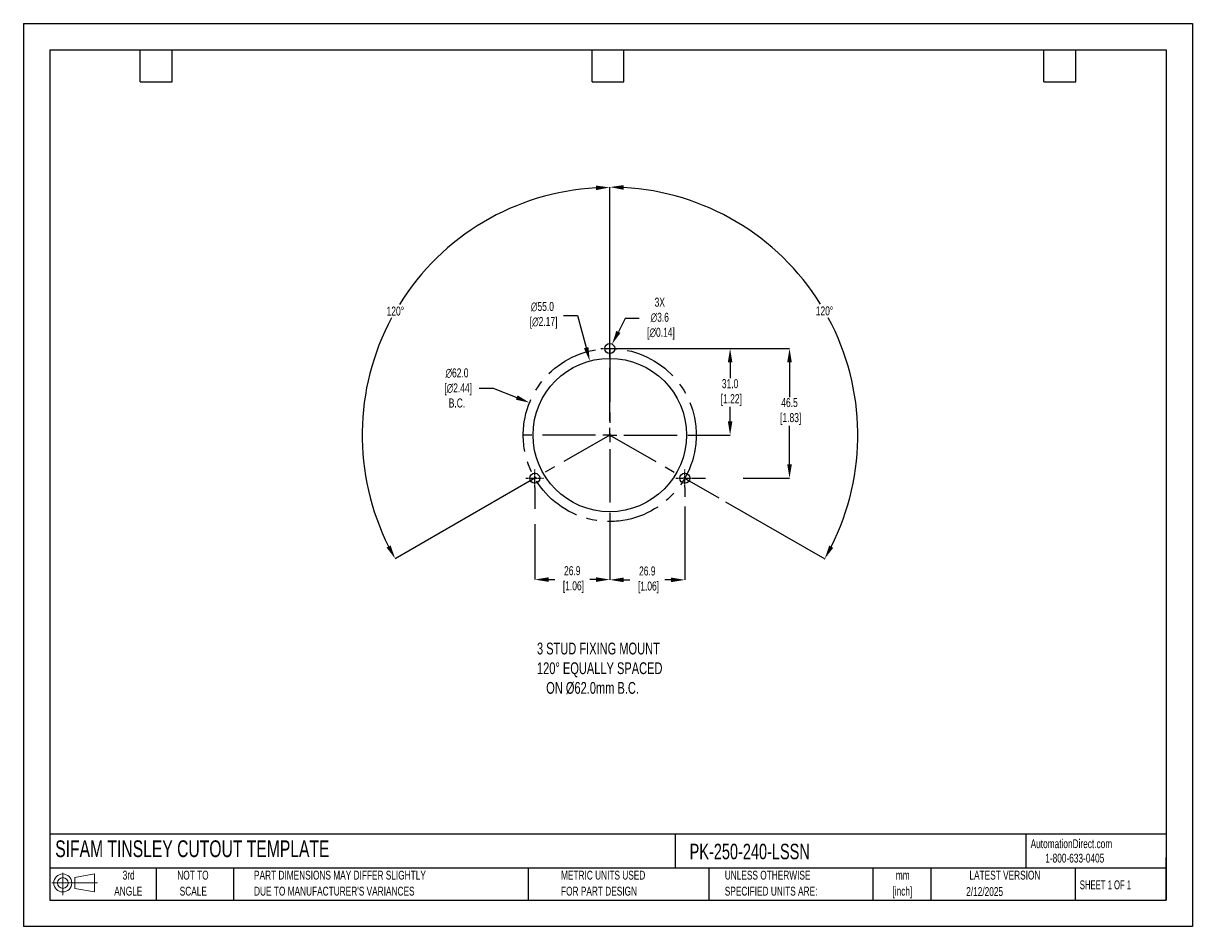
# Model space of a CAD drawing. Header units: millimetres. Extents: x 0 to 419, y 0 to 324.
import ezdxf

# ---------------------------------------------------------------- set-up
doc = ezdxf.new("R2010")
doc.units = ezdxf.units.MM
doc.header["$LTSCALE"] = 1.5
doc.header["$PDSIZE"] = -1
doc.linetypes.add('CENTERX2', pattern=[20.32, 12.7, -2.54, 2.54, -2.54])
for name, color, linetype in [('1', 7, 'Continuous'), ('CENTER', 40, 'CENTERX2'), ('SLD-DEFPOINTS', 7, 'Continuous')]:
    doc.layers.add(name, color=color, linetype=linetype)
doc.layers.add('DIMENSIONS', color=140, linetype='Continuous', lineweight=25)
doc.layers.add('TEXT', color=140, linetype='Continuous', lineweight=25)
doc.styles.add('SLDTEXTSTYLE0', font='TXT', dxfattribs={"width": 0.7})
doc.styles.add('SLDTEXTSTYLE1', font='TXT', dxfattribs={"width": 0.65})
doc.dimstyles.new('SLDDIMSTYLE0', dxfattribs={"dimtxt": 3.237012, "dimasz": 4.953, "dimexe": 0, "dimexo": 0.0625, "dimgap": 0.809253, "dimtad": 0, "dimtih": 1, "dimtoh": 1, "dimrnd": 1e-09, "dimzin": 12, "dimdsep": 46, "dimtxsty": 'SLDTEXTSTYLE0', "dimsah": 1, "dimcen": 0, "dimadec": 0, "dimazin": 3, "dimtfac": 1, "dimtofl": 0, "dimtmove": 0, "dimatfit": 3, "dimfxl": 0, "dimfrac": 2, "dimtolj": 1, "dimtzin": 12, "dimarcsym": 0})

# ---------------------------------------------------------------- blocks, each defined once
blk = doc.blocks.new('Block11')
at = {"color": 7, "linetype": 'Continuous', "lineweight": 18}
for p, q in [((0, 4.32), (16.31, 4.32)), ((3.88, 7.97), (3.88, 0)), ((8.22, 6.25), (15.26, 7.55)), ((8.22, 2.39), (8.22, 6.25)), ((15.26, 7.55), (15.26, 1.1)), ((8.22, 2.39), (15.26, 1.1))]:
    blk.add_line(p, q, dxfattribs=at)
for radius in [3.23, 1.93]:
    blk.add_circle((3.88, 4.32), radius, dxfattribs=at)
blk = doc.blocks.new('Block12')
at = {"layer": 'SLD-DEFPOINTS'}
blk.add_blockref('Block11', (0, 0), dxfattribs=at)
blk = doc.blocks.new('SW_NOTE_0_1')
at = {"layer": 'TEXT', "color": 0, "linetype": 'CENTERX2', "lineweight": 18, "char_height": 3.175, "attachment_point": 2, "style": 'SLDTEXTSTYLE0'}
for s, insert in [('mm', (4.27, 4.09)), ('[inch]', (4.14, -1.64))]:
    blk.add_mtext(s, dxfattribs=dict(at, insert=insert))
blk = doc.blocks.new('SW_NOTE_0_2')
at = {"layer": 'TEXT', "color": 0, "linetype": 'CENTERX2', "lineweight": 18, "char_height": 3.175, "attachment_point": 1, "style": 'SLDTEXTSTYLE0'}
for s, insert in [('UNLESS OTHERWISE', (0, 4.09)), ('SPECIFIED UNITS ARE:', (0, -1.64))]:
    blk.add_mtext(s, dxfattribs=dict(at, insert=insert))
blk = doc.blocks.new('SW_NOTE_0_3')
at = {"layer": 'TEXT', "color": 0, "linetype": 'CENTERX2', "lineweight": 18, "char_height": 3.175, "attachment_point": 1, "style": 'SLDTEXTSTYLE0'}
for s, insert in [('PART DIMENSIONS MAY DIFFER SLIGHTLY', (0, 4.09)), ("DUE TO MANUFACTURER'S VARIANCES", (0, -1.64))]:
    blk.add_mtext(s, dxfattribs=dict(at, insert=insert))
blk = doc.blocks.new('SW_NOTE_0_4')
at = {"layer": 'TEXT', "color": 0, "linetype": 'CENTERX2', "lineweight": 18, "char_height": 3.175, "attachment_point": 2, "style": 'SLDTEXTSTYLE0'}
for s, insert in [('NOT TO', (7.89, 4.09)), ('SCALE', (8.03, -1.64))]:
    blk.add_mtext(s, dxfattribs=dict(at, insert=insert))
blk = doc.blocks.new('SW_NOTE_0_5')
at = {"layer": 'TEXT', "color": 0, "linetype": 'CENTERX2', "lineweight": 18, "char_height": 3.175, "attachment_point": 2, "style": 'SLDTEXTSTYLE0'}
for s, insert in [('3rd', (3.47, 4.09)), ('ANGLE', (3.33, -1.64))]:
    blk.add_mtext(s, dxfattribs=dict(at, insert=insert))
blk = doc.blocks.new('SW_NOTE_0_6')
at = {"layer": 'TEXT', "color": 0, "linetype": 'CENTERX2', "lineweight": 18, "char_height": 3.175, "attachment_point": 1, "style": 'SLDTEXTSTYLE0'}
for s, insert in [('METRIC UNITS USED', (0, 4.09)), ('FOR PART DESIGN', (0, -1.64))]:
    blk.add_mtext(s, dxfattribs=dict(at, insert=insert))
blk = doc.blocks.new('SW_CENTERMARKSYMBOL_0')
at = {"layer": 'CENTER', "color": 0}
for p, q in [((0, 5.08), (0, 31.2)), ((-5.08, 0), (-31.2, 0)), ((0, 0), (-2.54, 0)), ((0, 0), (0, 2.54)), ((0, 0), (0, -2.54)), ((0, 0), (2.54, 0)), ((5.08, 0), (31.2, 0)), ((0, -5.08), (0, -31.2))]:
    blk.add_line(p, q, dxfattribs=at)
blk = doc.blocks.new('*D22')
at = {"layer": 'Defpoints', "color": 0}
for p in [(203.02, 202.8), (217.35, 149.7)]:
    blk.add_point(p, dxfattribs=at)
at = {"layer": 'DIMENSIONS', "color": 0, "lineweight": -2}
for p, q in [((193.65, 219.17), (198.61, 219.17)), ((198.61, 219.17), (201.73, 207.59))]:
    blk.add_line(p, q, dxfattribs=at)
at = {"layer": 'DIMENSIONS', "color": 0}
blk.add_solid([(202.53, 207.8), (200.93, 207.37), (203.02, 202.8)], dxfattribs=at)
at = {"layer": 'DIMENSIONS', "color": 0, "insert": (186.05, 219.17), "char_height": 3.237, "attachment_point": 5, "style": 'SLDTEXTSTYLE0'}
blk.add_mtext('\\A1;∅55.0\\P [∅2.17]', dxfattribs=at)
blk = doc.blocks.new('*D25')
at = {"layer": 'Defpoints', "color": 0}
for p in [(181.43, 187.85), (238.94, 164.66)]:
    blk.add_point(p, dxfattribs=at)
at = {"layer": 'DIMENSIONS', "color": 0, "lineweight": -2}
for p, q in [((163.4, 193.12), (168.36, 193.12)), ((168.36, 193.12), (176.84, 189.7))]:
    blk.add_line(p, q, dxfattribs=at)
at = {"layer": 'DIMENSIONS', "color": 0}
blk.add_solid([(177.15, 190.47), (176.53, 188.93), (181.43, 187.85)], dxfattribs=at)
at = {"layer": 'DIMENSIONS', "color": 0, "insert": (155.42, 193.12), "char_height": 3.237, "attachment_point": 5, "style": 'SLDTEXTSTYLE0'}
blk.add_mtext('\\A1;∅62.0\\P [∅2.44]\\PB.C.', dxfattribs=at)
blk = doc.blocks.new('*D26')
at = {"layer": 'Defpoints', "color": 0}
for p in [(210.19, 207.25), (240.28, 160.75), (274.62, 160.75)]:
    blk.add_point(p, dxfattribs=at)
at = {"layer": 'DIMENSIONS', "color": 0, "lineweight": -2}
for p, q in [((210.25, 207.25), (274.62, 207.25)), ((274.62, 202.3), (274.62, 189.85)), ((274.62, 165.71), (274.62, 179.6)), ((240.34, 160.75), (244.5, 160.75)), ((258, 160.75), (274.62, 160.75))]:
    blk.add_line(p, q, dxfattribs=at)
at = {"layer": 'DIMENSIONS', "color": 0}
for points in [[(273.8, 202.3), (275.45, 202.3), (274.62, 207.25)], [(273.8, 165.71), (275.45, 165.71), (274.62, 160.75)]]:
    blk.add_solid(points, dxfattribs=at)
at = {"layer": 'DIMENSIONS', "color": 0, "insert": (274.62, 184.72), "char_height": 3.237, "attachment_point": 5, "style": 'SLDTEXTSTYLE0'}
blk.add_mtext('\\A1;46.5\\P [1.83]', dxfattribs=at)
blk = doc.blocks.new('*D27')
at = {"layer": 'Defpoints', "color": 0}
for p in [(210.19, 207.25), (241.38, 176.25), (253.32, 176.25)]:
    blk.add_point(p, dxfattribs=at)
at = {"layer": 'DIMENSIONS', "color": 0, "lineweight": -2}
for p, q in [((210.25, 207.25), (248.45, 207.25)), ((251.49, 207.25), (253.32, 207.25)), ((253.32, 202.3), (253.32, 196.62)), ((253.32, 181.21), (253.32, 186.37)), ((241.44, 176.25), (253.32, 176.25))]:
    blk.add_line(p, q, dxfattribs=at)
at = {"layer": 'DIMENSIONS', "color": 0}
for points in [[(252.5, 202.3), (254.15, 202.3), (253.32, 207.25)], [(252.5, 181.21), (254.15, 181.21), (253.32, 176.25)]]:
    blk.add_solid(points, dxfattribs=at)
at = {"layer": 'DIMENSIONS', "color": 0, "insert": (253.32, 191.49), "char_height": 3.237, "attachment_point": 5, "style": 'SLDTEXTSTYLE0'}
blk.add_mtext('\\A1;31.0\\P [1.22]', dxfattribs=at)
blk = doc.blocks.new('*D31')
at = {"layer": 'Defpoints', "color": 0}
for p in [(153.14, 244.27), (210.19, 207.25), (210.19, 176.25), (210.19, 176.25), (181.73, 159.86)]:
    blk.add_point(p, dxfattribs=at)
at = {"layer": 'DIMENSIONS', "color": 0, "lineweight": -2}
for p, q in [((210.19, 207.32), (210.19, 265.03)), ((181.67, 159.82), (133.27, 131.93))]:
    blk.add_line(p, q, dxfattribs=at)
for start, end in [(93.1972, 148.1485), (151.7693, 206.7537)]:
    blk.add_arc((210.19, 176.25), 88.77, start, end, dxfattribs=at)
at = {"layer": 'DIMENSIONS', "color": 0}
for points in [[(205.21, 265.71), (205.26, 264.06), (210.19, 265.03)], [(131.64, 136.68), (130.19, 135.9), (133.27, 131.93)]]:
    blk.add_solid(points, dxfattribs=at)
at = {"layer": 'DIMENSIONS', "color": 0, "insert": (133.33, 220.67), "char_height": 3.237, "attachment_point": 5, "style": 'SLDTEXTSTYLE0'}
blk.add_mtext('\\A1;120°', dxfattribs=at)
blk = doc.blocks.new('*D32')
at = {"layer": 'Defpoints', "color": 0}
for p in [(210.19, 207.25), (297.74, 191.74), (210.19, 176.25), (210.19, 176.25), (238.64, 159.86)]:
    blk.add_point(p, dxfattribs=at)
at = {"layer": 'DIMENSIONS', "color": 0, "lineweight": -2}
for p, q in [((210.19, 207.32), (210.19, 265.16)), ((238.7, 159.82), (249.27, 153.74)), ((251.7, 152.33), (287.22, 131.87))]:
    blk.add_line(p, q, dxfattribs=at)
for start, end in [(31.8486, 86.8077), (333.2414, 28.2334)]:
    blk.add_arc((210.19, 176.25), 88.91, start, end, dxfattribs=at)
at = {"layer": 'DIMENSIONS', "color": 0}
for points in [[(215.11, 264.2), (215.16, 265.85), (210.19, 265.16)], [(290.3, 135.83), (288.85, 136.62), (287.22, 131.87)]]:
    blk.add_solid(points, dxfattribs=at)
at = {"layer": 'DIMENSIONS', "color": 0, "insert": (287.16, 220.74), "char_height": 3.237, "attachment_point": 5, "style": 'SLDTEXTSTYLE0'}
blk.add_mtext('\\A1;120°', dxfattribs=at)
blk = doc.blocks.new('*D33')
at = {"layer": 'Defpoints', "color": 0}
for p in [(209.36, 205.65), (211.01, 208.85)]:
    blk.add_point(p, dxfattribs=at)
at = {"layer": 'DIMENSIONS', "color": 0, "lineweight": -2}
for p, q in [((215.74, 218), (213.29, 213.25)), ((220.69, 218), (215.74, 218))]:
    blk.add_line(p, q, dxfattribs=at)
at = {"layer": 'DIMENSIONS', "color": 0}
blk.add_solid([(212.55, 213.63), (214.02, 212.87), (211.01, 208.85)], dxfattribs=at)
at = {"layer": 'DIMENSIONS', "color": 0, "insert": (228.11, 218), "char_height": 3.237, "attachment_point": 5, "style": 'SLDTEXTSTYLE0'}
blk.add_mtext('\\A1;3X\\P∅3.6\\P [∅0.14]', dxfattribs=at)
blk = doc.blocks.new('*D35')
at = {"layer": 'Defpoints', "color": 0}
for p in [(183.29, 157.56), (210.19, 145.06), (210.19, 124.43)]:
    blk.add_point(p, dxfattribs=at)
at = {"layer": 'DIMENSIONS', "color": 0, "lineweight": -2}
for p, q in [((183.29, 157.5), (183.29, 149.85)), ((183.29, 144.33), (183.29, 124.43)), ((210.19, 145), (210.19, 124.43)), ((188.24, 124.43), (190.45, 124.43)), ((205.23, 124.43), (203.02, 124.43))]:
    blk.add_line(p, q, dxfattribs=at)
at = {"layer": 'DIMENSIONS', "color": 0}
for points in [[(188.24, 125.26), (188.24, 123.61), (183.29, 124.43)], [(205.23, 125.26), (205.23, 123.61), (210.19, 124.43)]]:
    blk.add_solid(points, dxfattribs=at)
at = {"layer": 'DIMENSIONS', "color": 0, "insert": (196.74, 124.43), "char_height": 3.237, "attachment_point": 5, "style": 'SLDTEXTSTYLE0'}
blk.add_mtext('\\A1;26.9\\P [1.06]', dxfattribs=at)
blk = doc.blocks.new('*D36')
at = {"layer": 'Defpoints', "color": 0}
for p in [(237.09, 157.56), (210.19, 145.06), (210.19, 124.33)]:
    blk.add_point(p, dxfattribs=at)
at = {"layer": 'DIMENSIONS', "color": 0, "lineweight": -2}
for p, q in [((237.09, 157.5), (237.09, 154.09)), ((237.09, 150.67), (237.09, 124.33)), ((210.19, 145), (210.19, 124.33)), ((215.14, 124.33), (217.35, 124.33)), ((232.13, 124.33), (229.92, 124.33))]:
    blk.add_line(p, q, dxfattribs=at)
at = {"layer": 'DIMENSIONS', "color": 0}
for points in [[(215.14, 125.16), (215.14, 123.51), (210.19, 124.33)], [(232.13, 125.16), (232.13, 123.51), (237.09, 124.33)]]:
    blk.add_solid(points, dxfattribs=at)
at = {"layer": 'DIMENSIONS', "color": 0, "insert": (223.64, 124.33), "char_height": 3.237, "attachment_point": 5, "style": 'SLDTEXTSTYLE0'}
blk.add_mtext('\\A1;26.9\\P [1.06]', dxfattribs=at)

msp = doc.modelspace()

# ---------------------------------------------------------------- linework, layer by layer
at = {"color": 7, "linetype": 'Continuous'}
for p, q in [((0.004, 323.854), (0.004, 0.004)), ((0.004, 323.854), (419.104, 323.854)), ((419.104, 323.854), (419.104, 0.004)), ((419.104, 0.004), (0.004, 0.004))]:
    msp.add_line(p, q, dxfattribs=at)
at = {"layer": '1', "color": 1}
for centre, radius in [((210.185, 207.254), 1.8), ((210.185, 176.254), 27.5), ((183.285, 160.754), 1.8), ((237.085, 160.754), 1.8)]:
    msp.add_circle(centre, radius, dxfattribs=at)
at = {"layer": 'CENTER', "ltscale": 0.05}
for p, q in [((210.185, 204.064), (210.185, 210.444)), ((206.995, 207.254), (213.375, 207.254)), ((183.285, 157.564), (183.285, 163.944)), ((237.085, 157.564), (237.085, 163.944)), ((180.095, 160.754), (186.475, 160.754)), ((233.895, 160.754), (240.275, 160.754))]:
    msp.add_line(p, q, dxfattribs=at)
at = {"layer": 'CENTER'}
for p, q in [((210.185, 207.254), (210.185, 176.254)), ((210.185, 176.254), (181.726, 159.855)), ((210.185, 176.254), (238.645, 159.855))]:
    msp.add_line(p, q, dxfattribs=at)
msp.add_circle((210.185, 176.254), 31, dxfattribs=at)
at = {"layer": 'TEXT'}
for p, q in [((9.525, 314.325), (409.575, 314.325)), ((9.525, 314.325), (9.525, 9.525)), ((41.91, 302.895), (41.91, 314.325)), ((53.34, 302.895), (53.34, 314.325)), ((203.835, 302.895), (203.835, 314.325)), ((215.265, 302.895), (215.265, 314.325)), ((365.76, 302.895), (365.76, 314.325)), ((377.19, 302.895), (377.19, 314.325)), ((409.575, 314.325), (409.575, 9.525)), ((41.91, 302.895), (53.34, 302.895)), ((203.835, 302.895), (215.265, 302.895)), ((365.76, 302.895), (377.19, 302.895)), ((409.575, 33.189), (9.525, 33.189)), ((233.638, 33.189), (233.638, 20.955)), ((359.363, 33.189), (359.363, 20.955)), ((409.575, 9.525), (409.575, 24.765)), ((409.575, 20.955), (9.525, 20.955)), ((47.625, 20.955), (47.625, 9.525)), ((75.317, 20.955), (75.317, 9.525)), ((180.97, 20.955), (180.97, 9.525)), ((245.67, 20.955), (245.67, 9.525)), ((304.536, 20.955), (304.536, 9.525)), ((325.218, 20.955), (325.218, 9.525)), ((377.023, 20.955), (377.023, 9.525)), ((9.525, 9.525), (409.575, 9.525))]:
    msp.add_line(p, q, dxfattribs=at)

# ---------------------------------------------------------------- block references
at = {"layer": 'CENTER'}
msp.add_blockref('SW_CENTERMARKSYMBOL_0', (210.185, 176.254), dxfattribs=at)
at = {"layer": 'SLD-DEFPOINTS'}
msp.add_blockref('Block12', (10.257, 11.331), dxfattribs=at)
at = {"layer": 'TEXT', "linetype": 'CENTERX2', "lineweight": 18}
for name, p in [('SW_NOTE_0_5', (34.271, 15.953)), ('SW_NOTE_0_4', (52.886, 15.953)), ('SW_NOTE_0_3', (82.679, 15.953)), ('SW_NOTE_0_6', (192.718, 15.953)), ('SW_NOTE_0_2', (251.412, 15.953)), ('SW_NOTE_0_1', (310.929, 15.949))]:
    msp.add_blockref(name, p, dxfattribs=at)

# ---------------------------------------------------------------- texts
at = {"layer": 'DIMENSIONS', "insert": (184.096, 101.825), "char_height": 4.23333, "attachment_point": 1, "style": 'SLDTEXTSTYLE0'}
msp.add_mtext_dynamic_manual_height_columns('3 STUD FIXING MOUNT\\P120%%D EQUALLY SPACED\\P   ON %%C62.0mm B.C.', width=99.50754, gutter_width=21.167, heights=[0], dxfattribs=at)
at = {"layer": 'TEXT', "linetype": 'CENTERX2', "lineweight": 25, "attachment_point": 1, "style": 'SLDTEXTSTYLE0'}
for s, insert, char_height in [('SIFAM TINSLEY CUTOUT TEMPLATE', (11.42, 30.931), 6), ('PK-250-240-LSSN', (238.812, 29.714), 5.55625)]:
    msp.add_mtext(s, dxfattribs=dict(at, insert=insert, char_height=char_height))
at = {"layer": 'TEXT', "linetype": 'CENTERX2', "lineweight": 18, "char_height": 3.175}
for s, insert, attachment_point, style in [('AutomationDirect.com', (361.042, 31.315), 1, 'SLDTEXTSTYLE0'), ('1-800-633-0405', (366.287, 26.156), 1, 'SLDTEXTSTYLE0'), ('LATEST VERSION', (351.828, 20.046), 2, 'SLDTEXTSTYLE0'), ('2/12/2025', (344.552, 14.161), 2, 'SLDTEXTSTYLE0'), ('SHEET 1 OF 1', (378.662, 16.577), 1, 'SLDTEXTSTYLE1')]:
    msp.add_mtext(s, dxfattribs=dict(at, insert=insert, attachment_point=attachment_point, style=style))

# ---------------------------------------------------------------- dimensions: what is measured, and where the dimension line sits
at = {"layer": 'DIMENSIONS'}
for base, line1, picture, middle in [((153.144, 244.273), ((210.185, 176.254), (181.726, 159.855)), '*D31', (133.326, 220.673)), ((297.735, 191.743), ((210.185, 176.254), (238.645, 159.855)), '*D32', (287.164, 220.742))]:
    dim = msp.add_angular_dim_2l(base=base, line1=line1, line2=((210.185, 207.254), (210.185, 176.254)), dimstyle='SLDDIMSTYLE0', dxfattribs=at)
    dim.commit()
    dim.dimension.update_dxf_attribs({"geometry": picture, "text_midpoint": middle})
for p1, p2, text, picture, middle in [((217.349, 149.703), (203.021, 202.804), '<>\\P[]', '*D22', (186.046, 219.168)), ((238.936, 164.66), (181.435, 187.847), '<>\\P[]\\PB.C.', '*D25', (155.42, 193.121))]:
    dim = msp.add_diameter_dim_2p(p1=p1, p2=p2, text=text, dimstyle='SLDDIMSTYLE0', override={"dimdec": 1, "dimzin": 4}, dxfattribs=at)
    dim.commit()
    dim.dimension.update_dxf_attribs({"geometry": picture, "text_midpoint": middle, "dimtype": 163})
dim = msp.add_diameter_dim_2p(p1=(209.359, 205.655), p2=(211.012, 208.853), text='3X\\P<>\\P[]', dimstyle='SLDDIMSTYLE0', dxfattribs=at)
dim.commit()
dim.dimension.update_dxf_attribs({"geometry": '*D33', "text_midpoint": (228.112, 218.002), "dimtype": 163})
dim = msp.add_linear_dim(base=(274.624, 160.754), p1=(210.185, 207.254), p2=(240.275, 160.754), angle=90, text='<>\\P[]', dimstyle='SLDDIMSTYLE0', dxfattribs=at)
dim.commit()
dim.dimension.update_dxf_attribs({"geometry": '*D26', "text_midpoint": (274.624, 184.724), "dimtype": 160})
dim = msp.add_linear_dim(base=(253.322, 176.254), p1=(210.185, 207.254), p2=(241.381, 176.254), angle=90, text='<>\\P[]', dimstyle='SLDDIMSTYLE0', override={"dimdec": 1, "dimzin": 4}, dxfattribs=at)
dim.commit()
dim.dimension.update_dxf_attribs({"geometry": '*D27', "text_midpoint": (253.322, 191.493), "dimtype": 160})
for base, p1, picture, middle in [((210.185, 124.432), (183.285, 157.564), '*D35', (196.735, 124.432)), ((210.185, 124.333), (237.085, 157.564), '*D36', (223.635, 124.333))]:
    dim = msp.add_linear_dim(base=base, p1=p1, p2=(210.185, 145.058), text='<>\\P[]', dimstyle='SLDDIMSTYLE0', dxfattribs=at)
    dim.commit()
    dim.dimension.update_dxf_attribs({"geometry": picture, "text_midpoint": middle})

doc.saveas('drawing.dxf')
